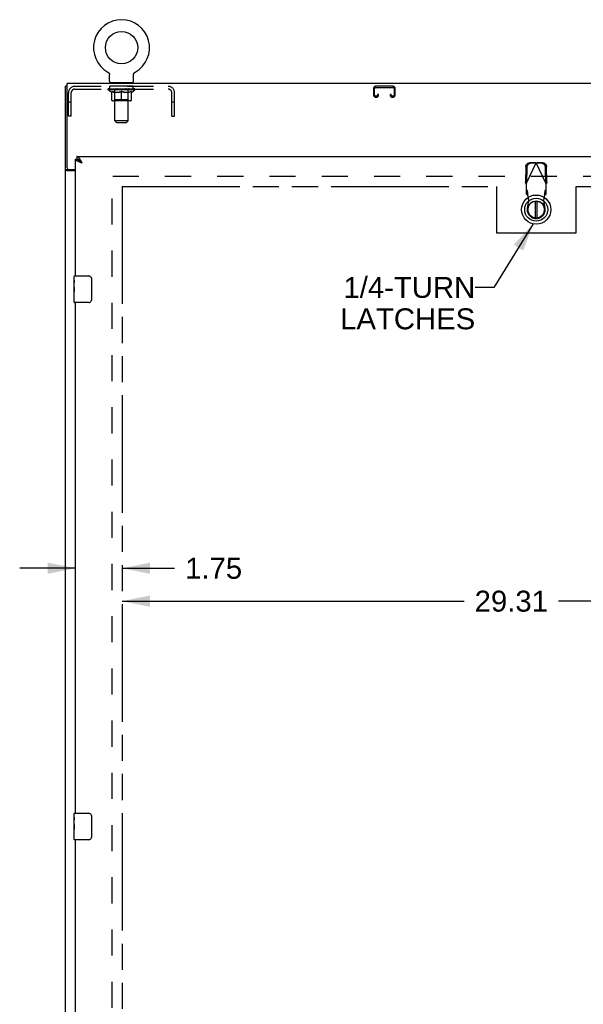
# Model space of a CAD drawing. Header units: inches. Extents: x 0 to 179, y 0 to 116.
# Tile 4 of 12: x 47 to 69, y 38 to 75. Entities that reach past the tile are written whole.
import ezdxf

# ---------------------------------------------------------------- set-up
doc = ezdxf.new("R2010")
doc.units = ezdxf.units.IN
doc.header["$LTSCALE"] = 9.842105
doc.header["$MEASUREMENT"] = 0
doc.linetypes.add('HIDDEN', pattern=[0.2, 0.1, -0.1])
doc.linetypes.add('PHANTOM', pattern=[0.8, 0.45, -0.05, 0.1, -0.05, 0.1, -0.05])
doc.layers.get('0').update_dxf_attribs({"linetype": 'CONTINUOUS'})
for name, color, linetype in [('02___PRT_ALL_AXES', 7, 'CONTINUOUS'), ('AVAILABLE_DOOR_SPACE', 7, 'CONTINUOUS'), ('DEFAULT_2', 8, 'HIDDEN'), ('DIMENSIONS', 7, 'CONTINUOUS')]:
    doc.layers.add(name, color=color, linetype=linetype)
doc.styles.get("Standard").update_dxf_attribs({"font": 'arial.ttf'})
doc.dimstyles.new('DIMSTYLE_1', dxfattribs={"dimtxt": 0.789474, "dimasz": 1.052632, "dimexe": 0.09, "dimexo": 0.07, "dimgap": 0.0375, "dimtad": 0, "dimtih": 1, "dimtoh": 1, "dimzin": 4, "dimdsep": 46, "dimtxsty": 'Standard', "dimblk": '_FILLED', "dimblk1": '_FILLED', "dimblk2": '_FILLED', "dimcen": 0.09, "dimazin": 1, "dimtfac": 1, "dimtdec": 3, "dimtofl": 0, "dimtmove": 0, "dimatfit": 3, "dimldrblk": '_FILLED', "dimfxl": 0, "dimtolj": 1, "dimtzin": 4, "dimarcsym": 0})
doc.dimstyles.get("Standard").update_dxf_attribs({"dimtxt": 0.894737, "dimasz": 1.052632, "dimexe": 0.09, "dimexo": 0.07, "dimgap": 0.09, "dimtad": 0, "dimtih": 1, "dimtoh": 1, "dimdec": 3, "dimzin": 4, "dimdsep": 46, "dimtxsty": 'Standard', "dimblk": '_FILLED', "dimblk1": '_FILLED', "dimblk2": '_FILLED', "dimcen": 0.09, "dimadec": 3, "dimazin": 1, "dimtp": 0.001, "dimtm": 0.001, "dimtfac": 1, "dimtdec": 3, "dimtofl": 0, "dimtmove": 0, "dimatfit": 3, "dimldrblk": '_FILLED', "dimfxl": 0, "dimtolj": 1, "dimtzin": 4, "dimarcsym": 0})

# ---------------------------------------------------------------- blocks, each defined once
blk = doc.blocks.new('_FILLED')
at = {"color": 0, "linetype": 'ByBlock'}
blk.add_solid([(0, 0), (-1, 0.2), (-1, -0.2)], dxfattribs=at)
blk = doc.blocks.new('*D11')
at = {"layer": 'DIMENSIONS', "color": 2, "linetype": 'Continuous'}
for p, q in [((49.56, 54.038), (47.455, 54.038)), ((51.31, 54.038), (53.29, 54.038))]:
    blk.add_line(p, q, dxfattribs=at)
at = {"layer": 'DIMENSIONS', "color": 2, "linetype": 'Continuous', "xscale": 1.0526315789, "yscale": 1.0526315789, "zscale": 1.0526315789}
blk.add_blockref('_FILLED', (49.56, 54.038), dxfattribs=at)
at = {"layer": 'DIMENSIONS', "color": 2, "linetype": 'Continuous', "xscale": 1.0526315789, "yscale": 1.0526315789, "zscale": 1.0526315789, "rotation": 180}
blk.add_blockref('_FILLED', (51.31, 54.038), dxfattribs=at)
at = {"layer": 'DIMENSIONS', "color": 2, "linetype": 'Continuous', "insert": (53.685, 54.433), "char_height": 0.7895, "width": 2.14537, "attachment_point": 1, "line_spacing_factor": 0.9}
blk.add_mtext('1.75', dxfattribs=at)
blk = doc.blocks.new('*D12')
at = {"layer": 'DIMENSIONS', "color": 2, "linetype": 'Continuous'}
for p, q in [((51.31, 52.799), (64.193, 52.799)), ((80.623, 52.799), (67.741, 52.799))]:
    blk.add_line(p, q, dxfattribs=at)
at = {"layer": 'DIMENSIONS', "color": 2, "linetype": 'Continuous', "xscale": 1.0526315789, "yscale": 1.0526315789, "zscale": 1.0526315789, "rotation": 180}
blk.add_blockref('_FILLED', (51.31, 52.799), dxfattribs=at)
at = {"layer": 'DIMENSIONS', "color": 2, "linetype": 'Continuous', "xscale": 1.0526315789, "yscale": 1.0526315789, "zscale": 1.0526315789}
blk.add_blockref('_FILLED', (80.623, 52.799), dxfattribs=at)
at = {"layer": 'DIMENSIONS', "color": 2, "linetype": 'Continuous', "insert": (65.967, 53.194), "char_height": 0.7895, "width": 2.75876, "attachment_point": 2, "line_spacing_factor": 0.9}
blk.add_mtext('29.31', dxfattribs=at)

msp = doc.modelspace()

# ---------------------------------------------------------------- linework, layer by layer
at = {"color": 7, "linetype": 'Continuous'}
for p, q in [((50.774, 72.74), (50.778, 72.738)), ((50.774, 72.74), (50.774, 72.74)), ((50.778, 72.738), (50.781, 72.736)), ((50.781, 72.736), (50.785, 72.733)), ((51.794, 72.733), (51.798, 72.736)), ((51.798, 72.736), (51.801, 72.738)), ((51.798, 72.736), (51.799, 72.737)), ((51.801, 72.738), (51.805, 72.74)), ((51.805, 72.74), (51.805, 72.74)), ((50.785, 72.733), (50.788, 72.731)), ((50.788, 72.731), (50.792, 72.728)), ((50.792, 72.728), (50.795, 72.725)), ((50.795, 72.725), (50.799, 72.722)), ((50.799, 72.722), (50.802, 72.719)), ((50.802, 72.719), (50.805, 72.716)), ((50.805, 72.716), (50.808, 72.712)), ((50.808, 72.712), (50.811, 72.709)), ((50.81, 72.709), (50.813, 72.705)), ((50.813, 72.705), (50.816, 72.702)), ((50.816, 72.702), (50.818, 72.698)), ((50.818, 72.698), (50.821, 72.694)), ((50.82, 72.694), (50.823, 72.69)), ((50.823, 72.69), (50.825, 72.686)), ((50.825, 72.686), (50.827, 72.682)), ((50.827, 72.682), (50.828, 72.678)), ((50.828, 72.678), (50.83, 72.674)), ((50.83, 72.674), (50.831, 72.67)), ((50.831, 72.67), (50.833, 72.666)), ((50.833, 72.666), (50.834, 72.662)), ((50.837, 72.396), (50.837, 72.631)), ((51.741, 72.631), (51.742, 72.635)), ((51.741, 72.396), (51.741, 72.631)), ((51.742, 72.644), (51.743, 72.648)), ((51.743, 72.653), (51.744, 72.657)), ((51.744, 72.657), (51.745, 72.662)), ((51.745, 72.662), (51.746, 72.666)), ((51.746, 72.666), (51.748, 72.67)), ((51.748, 72.67), (51.749, 72.674)), ((51.749, 72.674), (51.751, 72.678)), ((51.751, 72.678), (51.752, 72.682)), ((51.752, 72.682), (51.754, 72.686)), ((51.754, 72.686), (51.756, 72.69)), ((51.756, 72.69), (51.758, 72.694)), ((51.758, 72.694), (51.761, 72.698)), ((51.761, 72.698), (51.763, 72.702)), ((51.763, 72.702), (51.766, 72.705)), ((51.766, 72.705), (51.768, 72.709)), ((51.768, 72.709), (51.771, 72.712)), ((51.771, 72.712), (51.774, 72.716)), ((51.774, 72.716), (51.777, 72.719)), ((51.777, 72.719), (51.78, 72.722)), ((51.78, 72.722), (51.784, 72.725)), ((51.784, 72.725), (51.787, 72.728)), ((51.787, 72.728), (51.791, 72.731)), ((51.79, 72.731), (51.794, 72.733)), ((49.237, 72.202), (49.185, 72.202)), ((50.852, 72.336), (50.852, 72.306)), ((51.727, 72.336), (50.852, 72.336)), ((51.727, 72.336), (51.727, 72.306)), ((49.56, 69.452), (49.602, 69.452)), ((49.602, 69.556), (49.602, 69.452)), ((49.667, 69.434), (49.664, 69.436)), ((49.289, 69.054), (49.185, 69.054)), ((49.289, 69.054), (49.289, 69.066)), ((49.772, 69.347), (49.765, 69.354)), ((49.778, 69.34), (49.772, 69.347)), ((49.782, 69.325), (49.774, 69.33)), ((49.785, 69.333), (49.778, 69.34)), ((49.79, 69.32), (49.782, 69.325)), ((49.794, 69.323), (49.785, 69.333)), ((49.807, 69.309), (49.794, 69.323)), ((66.865, 67.867), (66.865, 67.242)), ((66.944, 67.242), (66.944, 67.867)), ((49.5, 64.895), (49.5, 65.041)), ((49.515, 65.056), (50.055, 65.056)), ((50.155, 64.956), (50.155, 64.156)), ((49.5, 64.637), (49.5, 64.671)), ((49.5, 64.44), (49.5, 64.471)), ((49.5, 64.071), (49.5, 64.21)), ((50.055, 64.056), (49.515, 64.056)), ((49.5, 44.645), (49.5, 44.791)), ((49.515, 44.806), (50.055, 44.806)), ((50.155, 44.706), (50.155, 43.906)), ((49.5, 44.387), (49.5, 44.421)), ((49.5, 44.19), (49.5, 44.221)), ((49.5, 43.821), (49.5, 43.96)), ((50.055, 43.806), (49.515, 43.806))]:
    msp.add_line(p, q, dxfattribs=at)
at = {"color": 3, "linetype": 'Continuous'}
for p, q in [((49.185, 12.41), (49.185, 72.202)), ((49.237, 69.125), (49.237, 72.306)), ((85.133, 72.306), (49.237, 72.306)), ((49.56, 65.056), (49.56, 69.452)), ((49.602, 69.556), (84.206, 69.556)), ((49.297, 69.065), (49.56, 69.065)), ((49.738, 69.335), (49.726, 69.339)), ((49.749, 69.331), (49.738, 69.335)), ((49.76, 69.326), (49.749, 69.331)), ((49.772, 69.322), (49.76, 69.326)), ((49.778, 69.363), (49.772, 69.375)), ((49.784, 69.318), (49.772, 69.322)), ((49.785, 69.351), (49.778, 69.363)), ((49.807, 69.309), (49.784, 69.318)), ((49.791, 69.339), (49.785, 69.351)), ((49.807, 69.309), (49.791, 69.339)), ((49.56, 69.013), (49.255, 69.013)), ((49.56, 44.806), (49.56, 64.056)), ((49.56, 24.556), (49.56, 43.806))]:
    msp.add_line(p, q, dxfattribs=at)
at = {"color": 7, "linetype": 'Continuous'}
for points in [[(50.834, 72.662), (50.835, 72.657), (50.836, 72.653)], [(50.835, 72.657), (50.836, 72.653), (50.836, 72.648), (50.837, 72.644), (50.837, 72.64), (50.837, 72.635), (50.837, 72.631)], [(50.837, 72.644), (50.837, 72.64), (50.837, 72.635)], [(51.742, 72.635), (51.742, 72.64), (51.742, 72.644), (51.743, 72.648), (51.743, 72.653)], [(49.664, 69.436), (49.663, 69.436), (49.66, 69.438), (49.657, 69.439), (49.654, 69.441), (49.65, 69.442), (49.647, 69.443), (49.644, 69.444), (49.641, 69.445), (49.638, 69.446), (49.634, 69.447), (49.631, 69.448), (49.628, 69.449), (49.625, 69.449), (49.622, 69.45), (49.618, 69.45), (49.615, 69.451), (49.612, 69.451), (49.609, 69.451), (49.606, 69.452), (49.602, 69.452)], [(49.765, 69.354), (49.762, 69.357), (49.759, 69.36), (49.756, 69.364), (49.753, 69.367), (49.749, 69.37), (49.746, 69.373), (49.743, 69.376), (49.74, 69.379), (49.737, 69.382), (49.733, 69.385), (49.73, 69.388), (49.727, 69.391), (49.724, 69.394), (49.721, 69.397), (49.718, 69.399), (49.714, 69.402), (49.711, 69.405), (49.708, 69.407), (49.705, 69.41), (49.702, 69.412), (49.698, 69.415), (49.695, 69.417), (49.692, 69.419), (49.689, 69.421), (49.686, 69.424), (49.682, 69.426), (49.679, 69.428), (49.676, 69.429), (49.673, 69.431), (49.67, 69.433), (49.667, 69.434)], [(49.774, 69.33), (49.766, 69.335), (49.762, 69.338), (49.758, 69.341), (49.754, 69.343), (49.751, 69.346), (49.747, 69.349), (49.743, 69.351), (49.739, 69.354), (49.736, 69.357), (49.732, 69.359), (49.729, 69.362), (49.725, 69.364), (49.722, 69.367), (49.719, 69.37), (49.715, 69.372), (49.712, 69.375), (49.709, 69.378), (49.706, 69.38), (49.703, 69.383), (49.701, 69.386), (49.698, 69.388), (49.695, 69.391), (49.693, 69.393), (49.69, 69.396), (49.688, 69.399), (49.686, 69.401), (49.684, 69.404), (49.682, 69.407), (49.68, 69.409), (49.678, 69.412), (49.676, 69.415), (49.675, 69.417), (49.673, 69.42), (49.672, 69.423), (49.67, 69.425), (49.669, 69.428), (49.668, 69.43), (49.667, 69.433), (49.667, 69.434)], [(49.305, 69.039), (49.303, 69.04), (49.301, 69.041), (49.298, 69.042), (49.296, 69.044), (49.294, 69.045), (49.293, 69.046), (49.291, 69.048), (49.291, 69.049), (49.29, 69.051), (49.29, 69.052), (49.289, 69.054)], [(49.33, 69.013), (49.33, 69.015), (49.33, 69.017), (49.329, 69.019), (49.329, 69.021), (49.328, 69.022), (49.327, 69.024), (49.326, 69.025), (49.324, 69.027), (49.323, 69.029), (49.321, 69.03), (49.319, 69.031), (49.317, 69.033), (49.315, 69.034), (49.312, 69.035), (49.31, 69.036), (49.305, 69.039)], [(49.807, 69.309), (49.795, 69.317), (49.79, 69.32)], [(50.149, 64.992), (50.151, 64.986), (50.152, 64.98), (50.154, 64.974), (50.155, 64.968), (50.155, 64.962), (50.155, 64.956)], [(50.155, 64.156), (50.155, 64.149), (50.155, 64.143), (50.154, 64.137), (50.152, 64.131), (50.151, 64.125), (50.149, 64.119)], [(50.149, 44.742), (50.151, 44.736), (50.152, 44.73), (50.154, 44.724), (50.155, 44.718), (50.155, 44.712), (50.155, 44.706)], [(50.155, 43.906), (50.155, 43.899), (50.155, 43.893), (50.154, 43.887), (50.152, 43.881), (50.151, 43.875), (50.149, 43.869)]]:
    msp.add_lwpolyline(points, dxfattribs=at)
at = {"color": 3, "linetype": 'Continuous'}
for points in [[(49.669, 69.363), (49.664, 69.365), (49.659, 69.367), (49.655, 69.37), (49.65, 69.372), (49.646, 69.374), (49.641, 69.376), (49.637, 69.378), (49.633, 69.38), (49.629, 69.382), (49.625, 69.385), (49.621, 69.387), (49.617, 69.389), (49.613, 69.391), (49.61, 69.393), (49.606, 69.395), (49.603, 69.398), (49.6, 69.4), (49.596, 69.402), (49.593, 69.404), (49.591, 69.406), (49.588, 69.408), (49.585, 69.411), (49.583, 69.413), (49.58, 69.415), (49.578, 69.417), (49.576, 69.419), (49.574, 69.421), (49.572, 69.423), (49.57, 69.426), (49.569, 69.428), (49.567, 69.43), (49.566, 69.432), (49.565, 69.434), (49.564, 69.436), (49.563, 69.439), (49.562, 69.441), (49.562, 69.443), (49.561, 69.445), (49.561, 69.447), (49.561, 69.449), (49.56, 69.452)], [(49.727, 69.451), (49.724, 69.456), (49.721, 69.461), (49.718, 69.465), (49.714, 69.47), (49.711, 69.475), (49.708, 69.479), (49.705, 69.483), (49.702, 69.488), (49.698, 69.492), (49.695, 69.496), (49.692, 69.5), (49.689, 69.503), (49.686, 69.507), (49.682, 69.511), (49.679, 69.514), (49.676, 69.517), (49.673, 69.52), (49.67, 69.524), (49.666, 69.526), (49.663, 69.529), (49.66, 69.532), (49.657, 69.534), (49.654, 69.537), (49.65, 69.539), (49.647, 69.541), (49.644, 69.543), (49.641, 69.545), (49.638, 69.547), (49.634, 69.548), (49.631, 69.55), (49.628, 69.551), (49.625, 69.552), (49.622, 69.553), (49.618, 69.554), (49.615, 69.554), (49.612, 69.555), (49.609, 69.555), (49.606, 69.555), (49.602, 69.556)], [(49.772, 69.375), (49.769, 69.381), (49.765, 69.386), (49.762, 69.392), (49.759, 69.398), (49.756, 69.403), (49.753, 69.409), (49.749, 69.414), (49.746, 69.42), (49.743, 69.425), (49.74, 69.431), (49.737, 69.436), (49.733, 69.441), (49.73, 69.446), (49.727, 69.451)], [(49.255, 69.013), (49.253, 69.015), (49.251, 69.016), (49.248, 69.018), (49.245, 69.019), (49.241, 69.021), (49.237, 69.022), (49.233, 69.024), (49.229, 69.025), (49.225, 69.026), (49.221, 69.028), (49.217, 69.029), (49.213, 69.03), (49.209, 69.032), (49.206, 69.033), (49.203, 69.034), (49.2, 69.036), (49.197, 69.037), (49.195, 69.039), (49.192, 69.041), (49.191, 69.043), (49.189, 69.044), (49.188, 69.046), (49.187, 69.048), (49.186, 69.05), (49.186, 69.052), (49.185, 69.054)], [(49.726, 69.339), (49.715, 69.344), (49.71, 69.346), (49.705, 69.348), (49.699, 69.35), (49.694, 69.352), (49.689, 69.354), (49.684, 69.357), (49.679, 69.359), (49.674, 69.361), (49.669, 69.363)]]:
    msp.add_lwpolyline(points, dxfattribs=at)
at = {"color": 7, "linetype": 'Continuous'}
for centre, radius in [((51.289, 73.66), 0.609), ((66.905, 67.555), 0.551), ((66.905, 67.555), 0.433), ((66.905, 67.555), 0.329), ((66.905, 67.555), 0.317)]:
    msp.add_circle(centre, radius, dxfattribs=at)
for centre, radius, start, end in [((51.289, 73.66), 1.054, 299.1042, 240.8958), ((50.897, 72.396), 0.06, 180, 270), ((51.681, 72.396), 0.06, 270, 360), ((66.905, 67.555), 0.315, 100.0787, 79.9213), ((49.515, 65.041), 0.015, 90, 180), ((50.055, 64.956), 0.1, 21.1999, 90), ((49.515, 64.071), 0.015, 180, 270), ((50.055, 64.156), 0.1, 270, 338.7946), ((49.515, 44.791), 0.015, 90, 180), ((50.055, 44.706), 0.1, 21.1999, 90), ((49.515, 43.821), 0.015, 180, 270), ((50.055, 43.906), 0.1, 270, 338.7946)]:
    msp.add_arc(centre, radius, start, end, dxfattribs=at)
at = {"color": 3, "linetype": 'Continuous'}
msp.add_arc((49.297, 69.125), 0.06, 180, 270, dxfattribs=at)
at = {"layer": '02___PRT_ALL_AXES', "color": 8, "linetype": 'HIDDEN'}
for p, q in [((50.852, 72.098), (50.852, 72.202)), ((51.727, 72.202), (50.852, 72.202)), ((51.727, 72.098), (50.852, 72.098)), ((51.727, 72.098), (51.727, 72.202))]:
    msp.add_line(p, q, dxfattribs=at)
at = {"layer": '02___PRT_ALL_AXES', "color": 7, "linetype": 'Continuous'}
for p, q in [((49.5, 64.895), (49.5, 65.041)), ((49.5, 64.637), (49.5, 64.894)), ((49.506, 64.838), (49.5, 64.838)), ((49.5, 64.671), (49.507, 64.671)), ((49.5, 64.071), (49.5, 64.634)), ((49.502, 64.608), (49.5, 64.608)), ((49.507, 64.671), (49.507, 64.807)), ((49.5, 64.476), (49.506, 64.476)), ((49.5, 64.44), (49.507, 64.44)), ((49.5, 64.377), (49.507, 64.377)), ((49.5, 64.21), (49.507, 64.21)), ((49.507, 64.21), (49.507, 64.44)), ((49.5, 44.645), (49.5, 44.791)), ((49.5, 44.387), (49.5, 44.644)), ((49.506, 44.588), (49.5, 44.588)), ((49.507, 44.421), (49.507, 44.557)), ((49.5, 44.421), (49.507, 44.421)), ((49.5, 43.821), (49.5, 44.384)), ((49.502, 44.358), (49.5, 44.358)), ((49.5, 44.226), (49.506, 44.226)), ((49.5, 44.19), (49.507, 44.19)), ((49.507, 43.96), (49.507, 44.19)), ((49.5, 44.127), (49.507, 44.127)), ((49.5, 43.96), (49.507, 43.96))]:
    msp.add_line(p, q, dxfattribs=at)
for points in [[(49.5, 64.895), (49.501, 64.891), (49.501, 64.887), (49.502, 64.881), (49.502, 64.875), (49.503, 64.868), (49.504, 64.86), (49.505, 64.852), (49.506, 64.844)], [(49.5, 64.637), (49.501, 64.629), (49.501, 64.62), (49.502, 64.61)], [(49.502, 64.61), (49.503, 64.599), (49.504, 64.588), (49.505, 64.576), (49.506, 64.564), (49.506, 64.552), (49.507, 64.539), (49.507, 64.526), (49.507, 64.514), (49.507, 64.501), (49.507, 64.488), (49.506, 64.475), (49.506, 64.463), (49.505, 64.451)], [(49.506, 64.844), (49.506, 64.835), (49.507, 64.826), (49.507, 64.816), (49.507, 64.807)], [(49.5, 44.645), (49.501, 44.641), (49.501, 44.637), (49.502, 44.631), (49.502, 44.625), (49.503, 44.618), (49.504, 44.61), (49.505, 44.602), (49.506, 44.594)], [(49.506, 44.594), (49.506, 44.585), (49.507, 44.576), (49.507, 44.566), (49.507, 44.557)], [(49.5, 44.387), (49.501, 44.379), (49.501, 44.37), (49.502, 44.36)], [(49.502, 44.36), (49.503, 44.349), (49.504, 44.338), (49.505, 44.326), (49.506, 44.314), (49.506, 44.302), (49.507, 44.289), (49.507, 44.276), (49.507, 44.264), (49.507, 44.251), (49.507, 44.238), (49.506, 44.225), (49.506, 44.213), (49.505, 44.201)]]:
    msp.add_lwpolyline(points, dxfattribs=at)
for centre in [(49.763, 64.471), (49.763, 44.221)]:
    msp.add_ellipse(centre, major_axis=(0.263, 0), ratio=0.432808, start_param=3.141593, end_param=3.321581, dxfattribs=at)
at = {"layer": 'AVAILABLE_DOOR_SPACE', "color": 4, "linetype": 'PHANTOM'}
for p, q in [((51.31, 68.431), (51.31, 20.181)), ((51.31, 68.431), (65.404, 68.431)), ((65.404, 68.431), (65.404, 66.681)), ((68.404, 66.681), (68.404, 68.431)), ((68.404, 68.431), (80.623, 68.431)), ((65.404, 66.681), (68.404, 66.681))]:
    msp.add_line(p, q, dxfattribs=at)
at = {"layer": 'DEFAULT_2', "color": 8, "linetype": 'HIDDEN'}
for p, q in [((50.78, 72.737), (50.781, 72.736)), ((49.536, 72.202), (53.043, 72.202)), ((49.536, 72.098), (53.043, 72.098)), ((50.783, 72.064), (50.783, 72.102)), ((50.911, 71.975), (50.783, 72.064)), ((51.796, 72.064), (50.783, 72.064)), ((50.791, 72.096), (50.791, 72.102)), ((50.798, 72.094), (50.798, 72.096)), ((50.798, 72.094), (51.781, 72.094)), ((50.805, 72.094), (50.805, 72.096)), ((50.806, 72.094), (50.806, 72.096)), ((50.814, 72.096), (50.814, 72.102)), ((50.827, 72.094), (50.827, 72.096)), ((50.828, 72.094), (50.828, 72.096)), ((50.851, 72.096), (50.851, 72.102)), ((50.863, 72.094), (50.863, 72.096)), ((50.865, 72.094), (50.865, 72.096)), ((51.028, 72.096), (50.867, 72.096)), ((50.902, 72.096), (50.902, 72.102)), ((50.903, 72.094), (50.903, 72.096)), ((50.903, 72.094), (50.903, 72.096)), ((50.906, 72.094), (50.906, 72.096)), ((50.912, 72.094), (50.912, 72.096)), ((50.912, 72.094), (50.912, 72.096)), ((50.914, 72.094), (50.914, 72.096)), ((50.917, 72.094), (50.917, 72.097)), ((50.919, 71.685), (50.919, 72.01)), ((50.92, 72.094), (50.92, 72.096)), ((50.932, 72.094), (50.932, 72.096)), ((50.946, 72.094), (50.946, 72.096)), ((50.947, 72.094), (50.947, 72.098)), ((50.963, 72.094), (50.963, 72.096)), ((50.963, 72.094), (50.963, 72.096)), ((50.964, 72.096), (50.964, 72.102)), ((50.972, 72.094), (50.972, 72.096)), ((50.975, 72.094), (50.975, 72.096)), ((50.983, 72.094), (50.983, 72.096)), ((50.992, 72.094), (50.992, 72.099)), ((51.004, 72.094), (51.004, 72.096)), ((51.006, 72.094), (51.006, 72.096)), ((51.028, 72.094), (51.028, 72.096)), ((51.082, 72.096), (51.032, 72.096)), ((51.036, 72.096), (51.036, 72.102)), ((51.039, 72.336), (51.039, 72.306)), ((51.039, 71.687), (51.039, 72.062)), ((51.04, 70.896), (51.04, 72.306)), ((51.042, 72.094), (51.042, 72.096)), ((51.046, 72.094), (51.046, 72.096)), ((51.05, 72.094), (51.05, 72.1)), ((51.054, 72.094), (51.054, 72.096)), ((51.062, 72.094), (51.062, 72.096)), ((51.082, 72.094), (51.082, 72.096)), ((51.142, 72.096), (51.094, 72.096)), ((51.111, 72.094), (51.111, 72.096)), ((51.116, 72.096), (51.116, 72.102)), ((51.119, 72.094), (51.119, 72.096)), ((51.121, 72.094), (51.121, 72.101)), ((51.123, 72.094), (51.123, 72.096)), ((51.129, 72.094), (51.129, 72.096)), ((51.142, 72.094), (51.142, 72.096)), ((51.206, 72.096), (51.162, 72.096)), ((51.173, 72.094), (51.173, 72.096)), ((51.198, 72.096), (51.289, 72.102)), ((51.202, 72.096), (51.202, 72.102)), ((51.202, 72.101), (51.202, 72.102)), ((51.202, 72.096), (51.202, 72.101)), ((51.202, 72.094), (51.202, 72.096)), ((51.205, 72.094), (51.205, 72.096)), ((51.206, 72.094), (51.206, 72.096)), ((51.206, 72.094), (51.206, 72.096)), ((51.273, 72.096), (51.234, 72.096)), ((51.239, 72.094), (51.239, 72.096)), ((51.273, 72.094), (51.273, 72.096)), ((51.287, 72.096), (51.287, 72.096)), ((51.287, 72.094), (51.287, 72.096)), ((51.287, 72.094), (51.287, 72.096)), ((51.289, 72.096), (51.289, 72.102)), ((51.289, 71.655), (51.289, 72.01)), ((51.292, 72.094), (51.292, 72.096)), ((51.292, 72.094), (51.292, 72.096)), ((51.292, 72.096), (51.292, 72.096)), ((51.293, 72.096), (51.345, 72.096)), ((51.306, 72.094), (51.306, 72.096)), ((51.319, 72.096), (51.319, 72.1)), ((51.319, 72.1), (51.381, 72.096)), ((51.336, 72.096), (51.336, 72.099)), ((51.34, 72.094), (51.34, 72.096)), ((51.373, 72.094), (51.373, 72.096)), ((51.373, 72.094), (51.373, 72.096)), ((51.373, 72.096), (51.417, 72.096)), ((51.374, 72.094), (51.374, 72.096)), ((51.377, 72.096), (51.377, 72.102)), ((51.377, 72.101), (51.377, 72.102)), ((51.377, 72.096), (51.377, 72.101)), ((51.377, 72.094), (51.377, 72.096)), ((51.406, 72.094), (51.406, 72.096)), ((51.437, 72.094), (51.437, 72.096)), ((51.437, 72.096), (51.485, 72.096)), ((51.45, 72.094), (51.45, 72.096)), ((51.456, 72.094), (51.456, 72.096)), ((51.458, 72.094), (51.458, 72.101)), ((51.46, 72.094), (51.46, 72.096)), ((51.463, 72.096), (51.463, 72.102)), ((51.468, 72.094), (51.468, 72.096)), ((51.497, 72.094), (51.497, 72.096)), ((51.497, 72.096), (51.547, 72.096)), ((51.517, 72.094), (51.517, 72.096)), ((51.525, 72.094), (51.525, 72.096)), ((51.529, 72.094), (51.529, 72.1)), ((51.533, 72.094), (51.533, 72.096)), ((51.537, 72.094), (51.537, 72.096)), ((51.538, 70.896), (51.538, 72.306)), ((51.539, 72.336), (51.539, 72.306)), ((51.539, 71.687), (51.539, 72.062)), ((51.543, 72.096), (51.543, 72.102)), ((51.551, 72.094), (51.551, 72.096)), ((51.551, 72.096), (51.712, 72.096)), ((51.573, 72.094), (51.573, 72.096)), ((51.575, 72.094), (51.575, 72.096)), ((51.587, 72.094), (51.587, 72.099)), ((51.596, 72.094), (51.596, 72.096)), ((51.604, 72.094), (51.604, 72.096)), ((51.607, 72.094), (51.607, 72.096)), ((51.615, 72.096), (51.615, 72.102)), ((51.616, 72.094), (51.616, 72.096)), ((51.616, 72.094), (51.616, 72.096)), ((51.632, 72.094), (51.632, 72.098)), ((51.633, 72.094), (51.633, 72.096)), ((51.647, 72.094), (51.647, 72.096)), ((51.659, 72.094), (51.659, 72.096)), ((51.66, 71.685), (51.66, 72.01)), ((51.662, 72.094), (51.662, 72.097)), ((51.665, 72.094), (51.665, 72.096)), ((51.667, 72.094), (51.667, 72.096)), ((51.667, 72.094), (51.667, 72.096)), ((51.668, 71.975), (51.796, 72.064)), ((51.673, 72.094), (51.673, 72.096)), ((51.676, 72.094), (51.676, 72.096)), ((51.676, 72.094), (51.676, 72.096)), ((51.677, 72.096), (51.677, 72.102)), ((51.714, 72.094), (51.714, 72.096)), ((51.716, 72.094), (51.716, 72.096)), ((51.728, 72.096), (51.728, 72.102)), ((51.751, 72.094), (51.751, 72.096)), ((51.752, 72.094), (51.752, 72.096)), ((51.765, 72.096), (51.765, 72.102)), ((51.773, 72.094), (51.773, 72.096)), ((51.774, 72.094), (51.774, 72.096)), ((51.781, 72.094), (51.781, 72.096)), ((51.788, 72.096), (51.788, 72.102)), ((51.796, 72.064), (51.796, 72.102)), ((60.779, 72.122), (60.779, 71.875)), ((60.819, 71.875), (60.819, 72.122)), ((61.512, 72.202), (60.859, 72.202)), ((60.859, 72.162), (61.512, 72.162)), ((61.552, 72.122), (61.552, 71.875)), ((61.592, 71.875), (61.592, 72.122)), ((49.289, 71.077), (49.289, 71.955)), ((49.393, 71.077), (49.393, 71.955)), ((50.911, 71.975), (50.919, 71.975)), ((51.63, 71.655), (50.949, 71.655)), ((51.039, 71.687), (51.008, 71.655)), ((51.177, 71.975), (51.033, 71.975)), ((51.539, 71.687), (51.039, 71.687)), ((51.546, 71.975), (51.402, 71.975)), ((51.539, 71.687), (51.571, 71.655)), ((51.66, 71.975), (51.668, 71.975)), ((53.185, 71.077), (53.185, 71.955)), ((53.289, 71.077), (53.289, 71.955)), ((60.887, 71.835), (60.859, 71.835)), ((60.859, 71.795), (60.887, 71.795)), ((60.927, 71.889), (60.927, 71.875)), ((60.967, 71.889), (60.927, 71.889)), ((60.967, 71.875), (60.967, 71.889)), ((61.404, 71.889), (61.404, 71.875)), ((61.444, 71.889), (61.404, 71.889)), ((61.444, 71.875), (61.444, 71.889)), ((61.512, 71.835), (61.484, 71.835)), ((61.484, 71.795), (61.512, 71.795)), ((49.393, 71.607), (49.289, 71.607)), ((53.289, 71.607), (53.185, 71.607)), ((49.393, 71.077), (49.289, 71.077)), ((51.1, 70.836), (51.04, 70.896)), ((51.538, 70.896), (51.04, 70.896)), ((51.478, 70.836), (51.538, 70.896)), ((53.185, 71.077), (53.289, 71.077)), ((51.1, 70.836), (51.478, 70.836)), ((66.513, 69.164), (66.503, 68.573)), ((66.531, 68.525), (66.905, 69.313)), ((66.554, 69.144), (66.544, 68.554)), ((66.86, 69.326), (66.667, 69.323)), ((66.902, 69.306), (66.709, 69.303)), ((66.86, 69.326), (66.902, 69.306)), ((66.86, 69.326), (66.875, 69.322)), ((66.875, 69.322), (66.89, 69.317)), ((66.89, 69.317), (66.905, 69.313)), ((66.905, 69.313), (66.92, 69.317)), ((67.279, 68.525), (66.905, 69.313)), ((66.908, 69.306), (66.949, 69.326)), ((67.101, 69.303), (66.908, 69.306)), ((66.92, 69.317), (66.935, 69.322)), ((66.935, 69.322), (66.949, 69.326)), ((67.142, 69.323), (66.949, 69.326)), ((67.265, 68.554), (67.255, 69.144)), ((67.307, 68.573), (67.297, 69.164)), ((50.935, 19.754), (50.935, 68.858)), ((83.435, 68.806), (50.935, 68.806)), ((66.544, 68.554), (66.503, 68.573)), ((66.531, 68.525), (66.531, 68.152)), ((66.577, 68.265), (66.531, 68.307)), ((67.279, 68.307), (67.233, 68.265)), ((67.307, 68.573), (67.265, 68.554)), ((67.288, 68.542), (67.279, 68.525)), ((67.279, 68.152), (67.279, 68.525)), ((66.531, 68.152), (66.577, 68.11)), ((66.576, 67.615), (66.629, 67.909)), ((66.577, 68.11), (66.577, 68.265)), ((66.591, 68.106), (66.589, 68.138)), ((66.629, 67.909), (66.591, 68.106)), ((67.218, 68.106), (67.18, 67.909)), ((67.18, 67.909), (67.234, 67.615)), ((67.233, 68.265), (67.233, 68.11)), ((67.233, 68.11), (67.279, 68.152))]:
    msp.add_line(p, q, dxfattribs=at)
for points in [[(50.919, 72.01), (50.94, 72.002), (50.96, 71.995), (50.98, 71.988), (51, 71.983), (51.019, 71.979), (51.039, 71.975)], [(51.033, 71.975), (51.014, 71.979), (50.995, 71.983), (50.976, 71.989), (50.958, 71.995), (50.938, 72.001), (50.919, 72.009)], [(51.169, 71.975), (51.189, 71.979), (51.209, 71.983), (51.228, 71.989), (51.249, 71.995), (51.269, 72.002), (51.289, 72.01)], [(51.289, 72.009), (51.27, 72.001), (51.251, 71.994), (51.232, 71.988), (51.213, 71.983), (51.195, 71.979), (51.177, 71.975)], [(51.289, 72.01), (51.31, 72.002), (51.331, 71.995), (51.351, 71.989), (51.371, 71.983), (51.39, 71.979), (51.41, 71.975)], [(51.402, 71.975), (51.384, 71.979), (51.365, 71.983), (51.347, 71.988), (51.328, 71.994), (51.309, 72.001), (51.289, 72.009)], [(51.54, 71.975), (51.56, 71.979), (51.58, 71.983), (51.599, 71.989), (51.619, 71.995), (51.64, 72.002), (51.66, 72.01)], [(51.66, 72.009), (51.64, 72.001), (51.621, 71.995), (51.602, 71.988), (51.583, 71.983), (51.565, 71.979), (51.546, 71.975)], [(66.513, 69.164), (66.514, 69.179), (66.516, 69.195), (66.52, 69.209), (66.525, 69.224), (66.532, 69.238), (66.54, 69.251), (66.549, 69.264), (66.559, 69.275), (66.57, 69.286), (66.582, 69.295), (66.595, 69.303), (66.609, 69.31), (66.623, 69.315), (66.637, 69.319), (66.652, 69.322), (66.667, 69.323)], [(66.709, 69.303), (66.694, 69.302), (66.679, 69.3), (66.665, 69.296), (66.65, 69.29), (66.637, 69.283), (66.624, 69.275), (66.612, 69.266), (66.601, 69.255), (66.59, 69.244), (66.581, 69.231), (66.573, 69.218), (66.567, 69.204), (66.562, 69.19), (66.558, 69.175), (66.555, 69.16), (66.554, 69.144)], [(67.255, 69.144), (67.254, 69.16), (67.252, 69.175), (67.248, 69.19), (67.243, 69.204), (67.236, 69.218), (67.228, 69.231), (67.219, 69.244), (67.209, 69.255), (67.198, 69.266), (67.186, 69.275), (67.173, 69.283), (67.159, 69.29), (67.145, 69.296), (67.13, 69.3), (67.116, 69.302), (67.101, 69.303)], [(67.142, 69.323), (67.157, 69.322), (67.172, 69.319), (67.187, 69.315), (67.201, 69.31), (67.214, 69.303), (67.227, 69.295), (67.239, 69.286), (67.251, 69.275), (67.261, 69.264), (67.27, 69.251), (67.278, 69.238), (67.284, 69.224), (67.29, 69.209), (67.293, 69.195), (67.296, 69.179), (67.297, 69.164)], [(66.531, 68.525), (66.521, 68.542), (66.516, 68.55), (66.512, 68.558), (66.507, 68.566), (66.503, 68.573)], [(67.307, 68.573), (67.302, 68.566), (67.298, 68.558), (67.293, 68.55), (67.288, 68.542)], [(66.589, 68.138), (66.588, 68.154), (66.587, 68.169), (66.586, 68.183), (66.585, 68.197), (66.584, 68.21), (66.583, 68.222), (66.582, 68.232), (66.581, 68.242), (66.58, 68.25), (66.579, 68.256), (66.578, 68.262), (66.577, 68.265)], [(66.577, 68.11), (66.579, 68.11), (66.582, 68.109), (66.584, 68.109), (66.586, 68.108), (66.589, 68.107), (66.591, 68.106)], [(67.233, 68.265), (67.232, 68.262), (67.231, 68.256), (67.23, 68.25), (67.229, 68.242), (67.228, 68.232), (67.227, 68.222), (67.225, 68.21), (67.224, 68.197), (67.223, 68.183), (67.222, 68.169), (67.221, 68.154), (67.22, 68.138), (67.218, 68.106)], [(67.218, 68.106), (67.221, 68.107), (67.223, 68.108), (67.225, 68.109), (67.228, 68.109), (67.23, 68.11), (67.233, 68.11)]]:
    msp.add_lwpolyline(points, dxfattribs=at)
for centre, radius, start, end in [((49.536, 71.955), 0.246, 90, 180), ((49.536, 71.955), 0.142, 90, 180), ((51.008, 72.062), 0.0318, 0, 90), ((51.01, 72.306), 0.03, 0, 90), ((51.568, 72.306), 0.03, 90, 180), ((51.571, 72.062), 0.0318, 90, 180), ((53.043, 71.955), 0.246, 0, 90), ((53.043, 71.955), 0.142, 0, 90), ((60.859, 72.122), 0.08, 90, 180), ((60.859, 72.122), 0.04, 90, 180), ((61.512, 72.122), 0.08, 0, 90), ((61.512, 72.122), 0.04, 0, 90), ((50.949, 71.685), 0.0296, 180, 270), ((51.63, 71.685), 0.0296, 270, 360), ((60.859, 71.875), 0.08, 180, 270), ((60.859, 71.875), 0.04, 180, 270), ((60.887, 71.875), 0.08, 270, 360), ((60.887, 71.875), 0.04, 270, 360), ((61.484, 71.875), 0.08, 180, 270), ((61.484, 71.875), 0.04, 180, 270), ((61.512, 71.875), 0.08, 270, 360), ((61.512, 71.875), 0.04, 270, 360), ((66.905, 67.555), 0.335, 169.673, 10.327)]:
    msp.add_arc(centre, radius, start, end, dxfattribs=at)
for centre, major_axis, ratio, start_param, end_param in [((51.289, 72.102), (0.506, 0.005), 0.05963, 2.96643, 3.140963), ((50.767, 72.092), (0.158, 0), 0.060556, 0.430652, 1.470503), ((51.289, 72.102), (0.506, 0), 0.060556, 3.141593, 3.316126), ((50.767, 72.087), (0.158, 0.002), 0.05963, 1.376596, 1.469874), ((51.289, 72.102), (0.506, 0.011), 0.05688, 2.791345, 2.965878), ((50.748, 72.092), (0.158, 0.002), 0.05963, 0.25549, 1.295341), ((50.803, 72.092), (0.158, -0.002), 0.05963, 0.605815, 1.645666), ((51.289, 72.102), (0.506, -0.005), 0.05963, -2.96643, -2.791898), ((50.803, 72.087), (0.158, 0), 0.060556, 1.551758, 1.645036), ((50.748, 72.087), (0.158, 0.003), 0.05688, 1.20151, 1.294789), ((50.804, 72.088), (0.131, 0.001), 0.05963, 1.065228, 1.614276), ((50.788, 72.088), (0.131, 0.003), 0.05688, 0.890143, 1.43919), ((50.834, 72.088), (0.131, 0), 0.060556, 1.240391, 1.789438), ((51.289, 72.102), (0.506, 0.015), 0.052395, 2.616403, 2.790936), ((50.745, 72.092), (0.158, 0.003), 0.05688, 0.080405, 1.120256), ((50.853, 72.092), (0.158, -0.003), 0.05688, 0.7809, 1.820751), ((51.289, 72.102), (0.506, -0.011), 0.05688, -2.791345, -2.616812), ((50.853, 72.087), (0.158, -0.002), 0.05963, 1.72692, 1.820198), ((50.745, 72.087), (0.158, 0.005), 0.052395, 1.026568, 1.119847), ((50.787, 72.088), (0.131, 0.004), 0.052395, 0.715201, 1.264248), ((50.879, 72.088), (0.131, -0.001), 0.05963, 1.415553, 1.9646), ((51.289, 72.102), (0.506, 0.02), 0.046319, 2.441654, 2.616187), ((50.916, 72.092), (0.158, -0.005), 0.052395, 0.955842, 1.995693), ((50.759, 72.092), (0.158, 0.005), 0.052395, -0.094537, 0.945314), ((51.289, 72.102), (0.506, -0.015), 0.052395, -2.616403, -2.44187), ((50.916, 72.087), (0.158, -0.003), 0.05688, 1.902006, 1.995284), ((50.759, 72.087), (0.158, 0.006), 0.046319, 0.851819, 0.945098), ((50.802, 72.088), (0.131, 0.005), 0.046319, 0.540452, 1.089499), ((50.935, 72.088), (0.131, -0.003), 0.05688, 1.590638, 2.139686), ((51.289, 72.102), (0.506, 0.024), 0.038841, 2.267123, 2.441656), ((50.991, 72.092), (0.158, -0.006), 0.046319, 1.130591, 2.170442), ((51.289, 72.102), (0.506, -0.02), 0.046319, -2.441654, -2.267121), ((50.788, 72.092), (0.158, 0.006), 0.046319, -0.269286, 0.770565), ((50.991, 72.087), (0.158, -0.005), 0.052395, 2.076947, 2.170226), ((50.788, 72.087), (0.158, 0.007), 0.038841, 0.677289, 0.770567), ((50.832, 72.088), (0.131, 0.006), 0.038841, 0.365921, 0.914969), ((51.003, 72.088), (0.131, -0.004), 0.052395, 1.76558, 2.314627), ((51.289, 72.102), (0.506, 0.027), 0.030195, 2.09281, 2.267343), ((51.075, 72.092), (0.158, -0.007), 0.038841, 1.305122, 2.344973), ((50.833, 72.092), (0.158, 0.007), 0.038841, -0.443817, 0.596034), ((51.289, 72.102), (0.506, -0.024), 0.038841, -2.267123, -2.092591), ((51.075, 72.087), (0.158, -0.006), 0.046319, 2.251696, 2.344975), ((50.833, 72.087), (0.158, 0.008), 0.030195, 0.502975, 0.596254), ((50.875, 72.088), (0.131, 0.007), 0.030195, 0.191608, 0.740655), ((51.079, 72.088), (0.131, -0.005), 0.046319, 1.940329, 2.489376), ((50.892, 72.092), (0.158, 0.008), 0.030195, -0.61813, 0.421721), ((51.289, 72.102), (0.506, 0.029), 0.020645, 1.918687, 2.09322), ((51.165, 72.092), (0.158, -0.008), 0.030195, 1.479435, 2.519286), ((51.289, 72.102), (0.506, -0.027), 0.030195, -2.09281, -1.918277), ((51.165, 72.087), (0.158, -0.007), 0.038841, 2.426227, 2.519505), ((50.892, 72.087), (0.158, 0.009), 0.020645, 0.328852, 0.422131), ((50.931, 72.088), (0.131, 0.007), 0.020645, 0.017485, 0.566532), ((51.162, 72.088), (0.131, -0.006), 0.038841, 2.11486, 2.663907), ((50.963, 72.092), (0.158, 0.009), 0.020645, -0.792253, 0.247598), ((51.289, 72.102), (0.506, 0.03), 0.010478, 1.744704, 1.919237), ((51.259, 72.092), (0.158, -0.009), 0.020645, 1.653558, 2.693409), ((51.289, 72.102), (0.506, -0.029), 0.020645, -1.918687, -1.744154), ((51.259, 72.087), (0.158, -0.008), 0.030195, 2.60054, 2.693819), ((50.963, 72.087), (0.158, 0.009), 0.010478, 0.154869, 0.248148), ((50.998, 72.088), (0.131, 0.008), 0.010478, 6.126688, 6.675735), ((51.249, 72.088), (0.131, -0.007), 0.030195, 2.289173, 2.83822), ((51.044, 72.092), (0.158, 0.009), 0.010478, -0.966236, -0.000846), ((51.354, 72.092), (0.158, -0.009), 0.010478, 1.827541, 2.867392), ((51.289, 72.102), (0.506, -0.03), 0.010478, -1.744704, -1.563007), ((51.354, 72.087), (0.158, -0.009), 0.020645, 2.774664, 2.867942), ((51.336, 72.088), (0.131, -0.007), 0.020645, 2.463296, 3.012344), ((51.225, 72.092), (0.158, 0.009), 0.010478, 0.274201, 1.314052), ((51.156, 72.088), (0.131, 0.008), 0.010478, -0.000483, 0.504314), ((51.132, 72.087), (0.158, 0.009), 0.010478, 0.099668, 0.192946), ((51.289, 72.102), (0.506, 0.03), 0.010478, -1.571421, -1.396888), ((51.423, 72.088), (0.131, -0.008), 0.010478, 2.637279, 3.14189), ((51.447, 72.087), (0.158, -0.009), 0.010478, 2.74231, 2.948646), ((51.32, 72.092), (0.158, 0.009), 0.020645, 0.448184, 1.488034), ((51.242, 72.088), (0.131, 0.007), 0.020645, 0.129249, 0.678296), ((51.225, 72.087), (0.158, 0.009), 0.020645, 0.273651, 0.366929), ((51.289, 72.102), (0.506, 0.029), 0.020645, -1.397439, -1.222906), ((51.289, 72.102), (0.506, -0.03), 0.010478, 1.222355, 1.396888), ((51.535, 72.092), (0.158, -0.009), 0.010478, -3.140747, -2.175357), ((51.414, 72.092), (0.158, 0.008), 0.030195, 0.622307, 1.662158), ((51.33, 72.088), (0.131, 0.007), 0.030195, 0.303372, 0.852419), ((51.581, 72.088), (0.131, -0.008), 0.010478, 2.749043, 3.29809), ((51.616, 72.092), (0.158, -0.009), 0.020645, 2.893995, 3.933846), ((51.32, 72.087), (0.158, 0.008), 0.030195, 0.447774, 0.541052), ((51.616, 72.087), (0.158, -0.009), 0.010478, 2.893445, 2.986723), ((51.504, 72.092), (0.158, 0.007), 0.038841, 0.79662, 1.836471), ((51.289, 72.102), (0.506, 0.027), 0.030195, -1.223315, -1.048783), ((51.289, 72.102), (0.506, -0.029), 0.020645, 1.048373, 1.222906), ((51.417, 72.088), (0.131, 0.006), 0.038841, 0.477686, 1.026733), ((51.648, 72.088), (0.131, -0.007), 0.020645, 2.57506, 3.124108), ((51.588, 72.092), (0.158, 0.006), 0.046319, 0.971151, 2.011002), ((51.687, 72.092), (0.158, -0.008), 0.030195, 2.719872, 3.759723), ((51.414, 72.087), (0.158, 0.007), 0.038841, 0.622087, 0.715366), ((51.687, 72.087), (0.158, -0.009), 0.020645, 2.719462, 2.812741), ((51.289, 72.102), (0.506, 0.024), 0.038841, -1.049002, -0.874469), ((51.289, 72.102), (0.506, -0.027), 0.030195, 0.87425, 1.048783), ((51.5, 72.088), (0.131, 0.005), 0.046319, 0.652216, 1.201263), ((51.663, 72.092), (0.158, 0.005), 0.052395, 1.1459, 2.185751), ((51.704, 72.088), (0.131, -0.007), 0.030195, 2.400937, 2.949985), ((51.746, 72.092), (0.158, -0.007), 0.038841, 2.545558, 3.585409), ((51.576, 72.088), (0.131, 0.004), 0.052395, 0.826965, 1.376012), ((51.504, 72.087), (0.158, 0.006), 0.046319, 0.796618, 0.889896), ((51.746, 72.087), (0.158, -0.008), 0.030195, 2.545339, 2.638617), ((51.726, 72.092), (0.158, 0.003), 0.05688, 1.320842, 2.360692), ((51.289, 72.102), (0.506, 0.02), 0.046319, -0.874471, -0.699939), ((51.289, 72.102), (0.506, -0.024), 0.038841, 0.699936, 0.874469), ((51.791, 72.092), (0.158, -0.006), 0.046319, 2.371028, 3.410879), ((51.747, 72.088), (0.131, -0.006), 0.038841, 2.226624, 2.775671), ((51.776, 72.092), (0.158, 0.002), 0.05963, 1.495927, 2.535778), ((51.644, 72.088), (0.131, 0.003), 0.05688, 1.001907, 1.550954), ((51.82, 72.092), (0.158, -0.005), 0.052395, 2.196279, 3.23613), ((51.777, 72.088), (0.131, -0.005), 0.046319, 2.052093, 2.601141), ((51.588, 72.087), (0.158, 0.005), 0.052395, 0.971367, 1.064645), ((51.791, 72.087), (0.158, -0.007), 0.038841, 2.371026, 2.464304), ((51.812, 72.092), (0.158, 0), 0.060556, 1.671089, 2.71094), ((51.834, 72.092), (0.158, -0.003), 0.05688, 2.021337, 3.061188), ((51.289, 72.102), (0.506, 0.015), 0.052395, -0.699723, -0.52519), ((51.289, 72.102), (0.506, -0.02), 0.046319, 0.525406, 0.699939), ((51.831, 72.092), (0.158, -0.002), 0.05963, 1.846251, 2.886102), ((51.7, 72.088), (0.131, 0.001), 0.05963, 1.176993, 1.72604), ((51.792, 72.088), (0.131, -0.004), 0.052395, 1.877344, 2.426392), ((51.745, 72.088), (0.131, 0), 0.060556, 1.352155, 1.901202), ((51.791, 72.088), (0.131, -0.003), 0.05688, 1.702402, 2.25145), ((51.775, 72.088), (0.131, -0.001), 0.05963, 1.527317, 2.076364), ((51.663, 72.087), (0.158, 0.003), 0.05688, 1.146309, 1.239587), ((51.82, 72.087), (0.158, -0.006), 0.046319, 2.196495, 2.289773), ((51.289, 72.102), (0.506, 0.011), 0.05688, -0.524781, -0.350248), ((51.289, 72.102), (0.506, -0.015), 0.052395, 0.350657, 0.52519), ((51.726, 72.087), (0.158, 0.002), 0.05963, 1.321394, 1.414673), ((51.834, 72.087), (0.158, -0.005), 0.052395, 2.021746, 2.115024), ((51.289, 72.102), (0.506, 0.005), 0.05963, -0.349695, -0.175162), ((51.289, 72.102), (0.506, -0.011), 0.05688, 0.175715, 0.350248), ((51.776, 72.087), (0.158, 0), 0.060556, 1.496556, 1.589835), ((51.831, 72.087), (0.158, -0.003), 0.05688, 1.846804, 1.940083), ((51.812, 72.087), (0.158, -0.002), 0.05963, 1.671719, 1.764997), ((51.289, 72.102), (0.506, 0), 0.060556, -0.174533, 0), ((51.289, 72.102), (0.506, -0.005), 0.05963, 0.000629, 0.175162)]:
    msp.add_ellipse(centre, major_axis=major_axis, ratio=ratio, start_param=start_param, end_param=end_param, dxfattribs=at)

# ---------------------------------------------------------------- texts
at = {"layer": 'DIMENSIONS', "color": 2, "linetype": 'Continuous', "insert": (64.609, 65.019), "char_height": 0.7895, "width": 5.07728, "attachment_point": 3, "line_spacing_factor": 0.9}
msp.add_mtext('1/4-TURN\\PLATCHES', dxfattribs=at)

# ---------------------------------------------------------------- dimensions: what is measured, and where the dimension line sits
at = {"layer": 'DIMENSIONS', "color": 2, "linetype": 'Continuous'}
dim = msp.add_linear_dim(base=(49.56, 54.038), p1=(51.31, 68.431), p2=(49.56, 19.16), angle=180, dimstyle='DIMSTYLE_1', dxfattribs=at)
dim.commit()
dim.dimension.update_dxf_attribs({"geometry": '*D11', "text_midpoint": (54.794, 54.034), "dimtype": 160})
dim = msp.add_linear_dim(base=(80.623, 52.799), p1=(51.31, 68.431), p2=(80.623, 45.181), dimstyle='DIMSTYLE_1', dxfattribs=at)
dim.commit()
dim.dimension.update_dxf_attribs({"geometry": '*D12', "text_midpoint": (65.88, 52.794), "dimtype": 160})

# ---------------------------------------------------------------- leaders
at = {"layer": 'DIMENSIONS', "color": 2, "linetype": 'Continuous', "annotation_type": 0, "has_hookline": 1, "hookline_direction": 1, "text_width": 4.948}
msp.add_leader([(66.793, 67.015), (65.305, 64.624), (64.609, 64.624)], dimstyle='Standard', override={"dimtad": 0}, dxfattribs=at)

doc.saveas('drawing.dxf')
